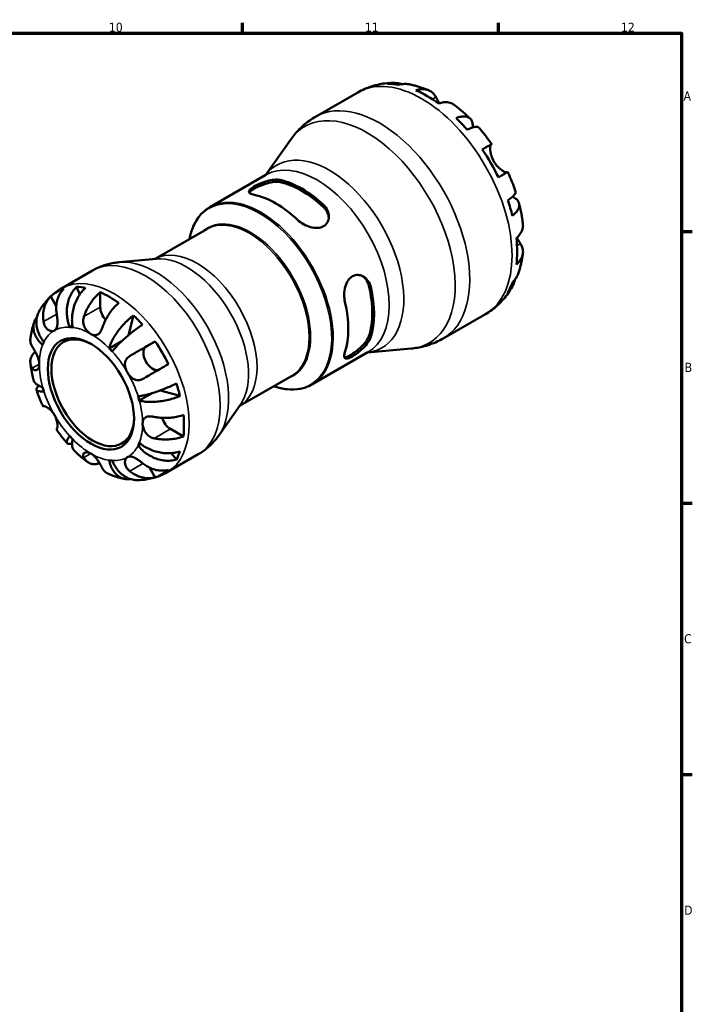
# Model space of a CAD drawing. Header units: millimetres. Extents: x 0 to 905, y 0 to 594.
# Tile 7 of 7: x 640 to 824, y 308 to 578. Entities that reach past the tile are written whole.
import ezdxf

# ---------------------------------------------------------------- set-up
doc = ezdxf.new("R2010")
doc.units = ezdxf.units.MM
for name, color, linetype, lineweight in [('Border (ISO)', 7, 'Continuous', 70), ('Visible (ISO)', 7, 'Continuous', 50), ('Visible Narrow (ISO)', 7, 'Continuous', 35)]:
    doc.layers.add(name, color=color, linetype=linetype, lineweight=lineweight)
doc.styles.add('Note Text (ISO)', font='tahoma.ttf')

# ---------------------------------------------------------------- blocks, each defined once
blk = doc.blocks.new('Borders Default Border')
at = {"layer": 'Border (ISO)'}
for p, q in [((700.83, 574), (700.83, 576.9)), ((770.92, 574), (770.92, 576.9)), ((821, 519.75), (823.9, 519.75)), ((821, 445.5), (823.9, 445.5)), ((821, 371.25), (823.9, 371.25))]:
    blk.add_line(p, q, dxfattribs=at)
at = {"layer": 'Border (ISO)', "flags": 128}
blk.add_lwpolyline([(20, 20), (20, 574), (821, 574), (821, 20), (20, 20)], dxfattribs=at)
at = {"layer": 'Border (ISO)', "color": 232, "true_color": 0xca0064, "char_height": 2.5, "attachment_point": 7, "style": 'Note Text (ISO)'}
for s, insert in [('10', (664.29, 574.35)), ('11', (734.37, 574.4)), ('12', (804.46, 574.4)), ('A', (821.59, 555.62)), ('B', (821.89, 481.37)), ('C', (821.73, 407.08)), ('D', (821.73, 332.88))]:
    blk.add_mtext(s, dxfattribs=dict(at, insert=insert))

msp = doc.modelspace()

# ---------------------------------------------------------------- linework, layer by layer
at = {"layer": 'Visible (ISO)'}
for p, q in [((720.845, 551.182), (732.407, 557.84)), ((707.153, 535.22), (714.044, 544.959)), ((691.89, 526.43), (707.247, 535.274)), ((676.912, 512.266), (691.108, 520.441)), ((677.17, 512.289), (667.067, 511.378)), ((651.255, 504.184), (659.779, 509.093)), ((656.275, 502.546), (655.45, 504.641)), ((649.885, 499.393), (648.358, 502.038)), ((661.909, 499.08), (661.909, 503.162)), ((669.617, 491.412), (671.013, 496.85)), ((755.777, 490.521), (767.339, 497.179)), ((653.536, 493.643), (654.285, 494.074)), ((664.354, 487.813), (667.792, 489.793)), ((674.455, 488.286), (676.951, 489.735)), ((735.099, 486.691), (746.981, 487.763)), ((719.836, 477.902), (735.193, 486.745)), ((700.067, 472.057), (714.263, 480.231)), ((672.595, 473.539), (676.105, 475.56)), ((683.748, 474.793), (678.311, 476.298)), ((700.217, 472.268), (694.358, 463.987)), ((684.672, 463.735), (681.142, 465.767)), ((672.249, 461.231), (673, 461.663)), ((680.199, 453.922), (688.723, 458.831)), ((682.734, 457.383), (681.324, 459.155)), ((676.951, 452.514), (675.41, 455.183))]:
    msp.add_line(p, q, dxfattribs=at)
for centre, major_axis, start_param, end_param in [((751.429, 528.405), (-17.355, 30.138), 5.8260693, 5.9587706), ((751.429, 528.405), (-17.355, 30.138), 5.3728632, 5.6265785), ((751.429, 528.405), (-17.355, 30.138), 5.0406711, 5.1733724), ((751.429, 528.405), (-17.355, 30.138), 4.5874651, 4.8411803), ((717.077, 508.624), (13.973, -24.264), 2.0534355, 2.6628209), ((717.077, 508.624), (13.624, -23.658), 2.0453615, 2.6708949), ((710.006, 504.552), (-13.973, 24.264), 5.1950282, 5.8044135), ((751.429, 528.405), (-17.355, 30.138), 4.2552729, 4.3879743), ((751.429, 528.405), (-17.355, 30.138), 3.8020669, 4.0557822), ((664.455, 478.32), (-14.381, 24.973), 6.1598706, 6.4103674), ((664.455, 478.32), (-14.381, 24.973), 5.8274083, 5.9574315), ((717.077, 508.624), (13.624, -23.658), 0.4745651, 1.1000986), ((717.077, 508.624), (13.973, -24.264), 0.4826392, 1.0920245), ((751.429, 528.405), (17.355, -30.138), 0.3282821, 0.4609834), ((664.455, 478.32), (14.381, -24.973), 2.2328798, 2.4833766), ((664.455, 497.615), (-1.797, 3.12), 0.7873319, 1.9148357), ((710.006, 504.552), (-13.973, 24.264), 3.6242319, 4.2336172), ((664.455, 478.32), (14.381, -24.973), 1.9004175, 2.0304407), ((659.363, 475.389), (-9.981, 17.332), 5.8604145, 5.9244254), ((659.858, 475.674), (7.985, -13.865), 2.3758197, 7.0489582), ((659.363, 475.389), (-9.981, 17.332), 0.3626273, 0.4266383), ((659.363, 475.389), (9.981, -17.332), 1.9334237, 1.9974346), ((676.255, 485.168), (1.797, -3.12), 3.1435264, 6.2188781), ((664.455, 478.32), (14.381, -24.973), 1.4474816, 1.6979785), ((659.363, 475.389), (-9.981, 17.332), 1.1480255, 1.2120364), ((664.455, 478.32), (14.381, -24.973), 1.1150193, 1.2450426), ((659.363, 475.389), (9.981, -17.332), 1.1480255, 1.2120364), ((681.142, 468.711), (-1.797, 3.12), 1.2233348, 2.3581282), ((664.455, 478.32), (14.381, -24.973), 0.6620834, 0.9125803), ((659.363, 475.389), (-9.981, 17.332), 1.9334237, 1.9974346), ((659.363, 475.389), (9.981, -17.332), 0.3626273, 0.4266383), ((664.455, 478.32), (14.381, -24.973), 0.3296212, 0.4596444), ((659.363, 475.389), (9.981, -17.332), 5.8604145, 5.9244254), ((664.455, 478.32), (14.381, -24.973), 6.1598706, 6.4103674)]:
    msp.add_ellipse(centre, major_axis=major_axis, ratio=0.5780931, start_param=start_param, end_param=end_param, dxfattribs=at)
msp.add_ellipse((659.363, 475.389), major_axis=(8.334, -14.472), ratio=0.5780931, dxfattribs=at)
for points, knots in [([(732.407, 557.84), (733.027, 558.197), (733.667, 558.519), (734.974, 559.087), (735.642, 559.334), (736.993, 559.751), (737.675, 559.921), (739.044, 560.187), (739.731, 560.284), (741.097, 560.407), (741.778, 560.434), (742.452, 560.429)], [5.49972085, 5.49972085, 5.49972085, 5.49972085, 5.56492939, 5.56492939, 5.63013792, 5.63013792, 5.69534645, 5.69534645, 5.76055499, 5.76055499, 5.82576352, 5.82576352, 5.82576352, 5.82576352]), ([(740.532, 560.169), (741.083, 560.325), (741.648, 560.408), (742.707, 560.444), (743.297, 560.397), (744.105, 560.224), (744.328, 560.165), (744.547, 560.096)], [0.20868942, 0.20868942, 0.20868942, 0.20868942, 0.40681906, 0.40681906, 0.61050468, 0.61050468, 0.68898134, 0.68898134, 0.68898134, 0.68898134]), ([(746.336, 560.062), (745.91, 560.138), (745.478, 560.163), (744.595, 560.122), (744.069, 560.035), (743.545, 559.877)], [5.96245976, 5.96245976, 5.96245976, 5.96245976, 6.13158038, 6.13158038, 6.32971002, 6.32971002, 6.32971002, 6.32971002]), ([(746.336, 560.062), (746.717, 559.994), (747.095, 559.916), (747.844, 559.744), (748.215, 559.649), (748.951, 559.445), (749.316, 559.335), (750.038, 559.1), (750.395, 558.975), (751.104, 558.712), (751.455, 558.574), (751.803, 558.429)], [5.953701, 5.953701, 5.953701, 5.953701, 5.99233388, 5.99233388, 6.03096675, 6.03096675, 6.06959962, 6.06959962, 6.1082325, 6.1082325, 6.14686537, 6.14686537, 6.14686537, 6.14686537]), ([(748.317, 558.401), (748.814, 558.569), (749.299, 558.671), (750.171, 558.754), (750.637, 558.738), (751.507, 558.564), (751.91, 558.405), (752.59, 558.006), (752.929, 557.729), (753.434, 557.139), (753.624, 556.857), (753.781, 556.562)], [0.20869846, 0.20869846, 0.20869846, 0.20869846, 0.40592351, 0.40592351, 0.60971369, 0.60971369, 0.81350387, 0.81350387, 1.01874272, 1.01874272, 1.1690704, 1.1690704, 1.1690704, 1.1690704]), ([(753.781, 556.562), (753.891, 556.356), (754.017, 556.124), (754.318, 555.585), (754.496, 555.276), (754.707, 554.927), (754.721, 554.904), (754.735, 554.881)], [-0.70907328, -0.70907328, -0.70907328, -0.70907328, -0.59981885, -0.59981885, -0.47771273, -0.47771273, -0.46900868, -0.46900868, -0.46900868, -0.46900868]), ([(758.802, 554.404), (758.693, 554.485), (758.582, 554.558), (758.133, 554.821), (757.729, 554.98), (756.86, 555.155), (756.394, 555.17), (755.521, 555.087), (755.036, 554.986), (754.54, 554.818)], [5.70432774, 5.70432774, 5.70432774, 5.70432774, 5.77094777, 5.77094777, 5.97473795, 5.97473795, 6.17852813, 6.17852813, 6.37575318, 6.37575318, 6.37575318, 6.37575318]), ([(758.802, 554.404), (759.108, 554.178), (759.41, 553.947), (760.01, 553.476), (760.306, 553.236), (760.894, 552.746), (761.185, 552.497), (761.76, 551.99), (762.045, 551.733), (762.608, 551.209), (762.887, 550.943), (763.162, 550.673)], [0.14103585, 0.14103585, 0.14103585, 0.14103585, 0.17999248, 0.17999248, 0.21894911, 0.21894911, 0.25790573, 0.25790573, 0.29686236, 0.29686236, 0.33581899, 0.33581899, 0.33581899, 0.33581899]), ([(714.044, 544.959), (714.389, 545.445), (714.756, 545.924), (715.537, 546.855), (715.95, 547.309), (716.821, 548.186), (717.278, 548.609), (718.234, 549.416), (718.732, 549.801), (719.763, 550.526), (720.297, 550.866), (720.845, 551.182)], [5.23891109, 5.23891109, 5.23891109, 5.23891109, 5.29107305, 5.29107305, 5.343235, 5.343235, 5.39539695, 5.39539695, 5.4475589, 5.4475589, 5.49972085, 5.49972085, 5.49972085, 5.49972085]), ([(759.312, 550.797), (759.786, 550.985), (760.234, 551.116), (761.018, 551.266), (761.423, 551.295), (762.147, 551.229), (762.467, 551.132), (762.976, 550.86), (763.212, 550.659), (763.575, 550.142), (763.703, 549.827), (763.848, 549.17), (763.879, 548.768), (763.85, 548.295), (763.848, 548.267), (763.846, 548.239)], [0.2086894, 0.2086894, 0.2086894, 0.2086894, 0.4068191, 0.4068191, 0.6105047, 0.6105047, 0.8141903, 0.8141903, 1.0183563, 1.0183563, 1.2225224, 1.2225224, 1.4274572, 1.4274572, 1.4403026, 1.4403026, 1.4403026, 1.4403026]), ([(765.487, 548.222), (765.413, 548.305), (765.31, 548.362), (765.021, 548.438), (764.788, 548.443), (764.214, 548.352), (763.872, 548.256), (763.181, 548.007), (762.772, 547.835), (762.325, 547.62)], [5.57522832, 5.57522832, 5.57522832, 5.57522832, 5.72420913, 5.72420913, 5.92789475, 5.92789475, 6.13158038, 6.13158038, 6.32971002, 6.32971002, 6.32971002, 6.32971002]), ([(765.487, 548.222), (765.74, 547.936), (765.989, 547.646), (766.482, 547.061), (766.726, 546.764), (767.206, 546.166), (767.443, 545.863), (767.91, 545.253), (768.141, 544.944), (768.595, 544.322), (768.819, 544.008), (769.039, 543.691)], [0.44903972, 0.44903972, 0.44903972, 0.44903972, 0.48726685, 0.48726685, 0.52549398, 0.52549398, 0.5637211, 0.5637211, 0.60194823, 0.60194823, 0.64017536, 0.64017536, 0.64017536, 0.64017536]), ([(766.478, 542.226), (766.902, 542.47), (767.278, 542.686), (767.894, 543.04), (768.187, 543.207), (768.643, 543.469), (768.807, 543.562), (769.004, 543.673), (769.054, 543.701), (769.021, 543.679), (768.971, 543.649), (768.892, 543.603)], [0.20869846, 0.20869846, 0.20869846, 0.20869846, 0.40592351, 0.40592351, 0.60971369, 0.60971369, 0.81350387, 0.81350387, 1.01874272, 1.01874272, 1.1690704, 1.1690704, 1.1690704, 1.1690704]), ([(768.892, 543.603), (768.866, 543.588), (768.842, 543.564), (768.777, 543.471), (768.741, 543.384), (768.682, 543.147), (768.66, 542.996), (768.633, 542.566), (768.639, 542.265), (768.721, 541.495), (768.814, 541.013), (769.132, 539.989), (769.36, 539.456), (769.651, 538.953)], [-0.70897489, -0.70897489, -0.70897489, -0.70897489, -0.65724363, -0.65724363, -0.56606853, -0.56606853, -0.47146198, -0.47146198, -0.34014371, -0.34014371, -0.17449886, -0.17449886, 0, 0, 0, 0]), ([(769.651, 538.953), (769.809, 538.68), (769.983, 538.417), (770.37, 537.905), (770.583, 537.659), (771.111, 537.117), (771.429, 536.847), (772.014, 536.421), (772.278, 536.263), (772.665, 536.074), (772.805, 536.02), (773.037, 535.956), (773.129, 535.946), (773.216, 535.955), (773.231, 535.958), (773.245, 535.962)], [0, 0, 0, 0, 0.09459356, 0.09459356, 0.19565706, 0.19565706, 0.33860941, 0.33860941, 0.4734345, 0.4734345, 0.56761186, 0.56761186, 0.65912852, 0.65912852, 0.68112253, 0.68112253, 0.68112253, 0.68112253]), ([(773.439, 536.07), (773.438, 536.071), (773.389, 536.044), (773.207, 535.941), (773.043, 535.848), (772.587, 535.586), (772.294, 535.419), (771.678, 535.065), (771.302, 534.849), (770.878, 534.605)], [5.59647409, 5.59647409, 5.59647409, 5.59647409, 5.77094777, 5.77094777, 5.97473795, 5.97473795, 6.17852813, 6.17852813, 6.37575318, 6.37575318, 6.37575318, 6.37575318]), ([(773.439, 536.07), (773.603, 535.721), (773.763, 535.37), (774.075, 534.665), (774.227, 534.312), (774.522, 533.601), (774.666, 533.245), (774.944, 532.529), (775.079, 532.171), (775.34, 531.451), (775.466, 531.089), (775.588, 530.727)], [0.93063245, 0.93063245, 0.93063245, 0.93063245, 0.96886039, 0.96886039, 1.00708832, 1.00708832, 1.04531625, 1.04531625, 1.08354419, 1.08354419, 1.12177212, 1.12177212, 1.12177212, 1.12177212]), ([(704.067, 529.809), (703.609, 529.906), (703.221, 530.039), (702.713, 530.357), (702.593, 530.542), (702.612, 530.922), (702.736, 531.141), (703.24, 531.622), (703.621, 531.887), (704.067, 532.144), (704.522, 532.406), (705.095, 532.688), (706.329, 533.2), (706.991, 533.429), (708.232, 533.767), (708.898, 533.897), (710.127, 534.003), (710.69, 533.976), (711.138, 533.881)], [-0.7848707, -0.7848707, -0.7848707, -0.7848707, -0.5815492, -0.5815492, -0.3782276, -0.3782276, -0.1891138, -0.1891138, 0, 0, 0, 0.1931786, 0.1931786, 0.3863571, 0.3863571, 0.5856375, 0.5856375, 0.7849179, 0.7849179, 0.7849179, 0.7849179]), ([(702.715, 530.414), (702.779, 530.514), (702.869, 530.621), (703.24, 530.97), (703.621, 531.233), (704.067, 531.49), (704.523, 531.752), (705.096, 532.037), (706.331, 532.556), (706.992, 532.789), (708.232, 533.138), (708.898, 533.275), (710.126, 533.392), (710.689, 533.371), (711.138, 533.281)], [-0.2786942, -0.2786942, -0.2786942, -0.2786942, -0.1891829, -0.1891829, 0, 0, 0, 0.1934937, 0.1934937, 0.3869873, 0.3869873, 0.5869118, 0.5869118, 0.7868363, 0.7868363, 0.7868363, 0.7868363]), ([(773.474, 528.309), (773.885, 528.587), (774.24, 528.853), (774.802, 529.324), (775.057, 529.57), (775.426, 530.019), (775.539, 530.221), (775.619, 530.506), (775.622, 530.623), (775.588, 530.727)], [0.20868942, 0.20868942, 0.20868942, 0.20868942, 0.40681906, 0.40681906, 0.61050468, 0.61050468, 0.81419031, 0.81419031, 0.96382862, 0.96382862, 0.96382862, 0.96382862]), ([(774.76, 529.297), (774.796, 529.28), (774.831, 529.262), (775.264, 529.048), (775.596, 528.821), (776.091, 528.37), (776.299, 528.104), (776.562, 527.535), (776.617, 527.232), (776.597, 526.658), (776.52, 526.335), (776.213, 525.678), (775.984, 525.344), (775.461, 524.743), (775.122, 524.421), (774.722, 524.107)], [5.092843, 5.092843, 5.092843, 5.092843, 5.1109422, 5.1109422, 5.3158771, 5.3158771, 5.5200431, 5.5200431, 5.7242091, 5.7242091, 5.9278948, 5.9278948, 6.1315804, 6.1315804, 6.32971, 6.32971, 6.32971, 6.32971]), ([(686.31, 517.678), (686.555, 518.943), (686.914, 520.121), (687.893, 522.348), (688.53, 523.378), (690.042, 525.139), (690.917, 525.87), (691.89, 526.43)], [4.91114692, 4.91114692, 4.91114692, 4.91114692, 5.09759918, 5.09759918, 5.29866001, 5.29866001, 5.49972085, 5.49972085, 5.49972085, 5.49972085]), ([(723.017, 527.04), (723.474, 526.611), (723.863, 526.081), (724.371, 524.952), (724.491, 524.354), (724.472, 523.304), (724.348, 522.776), (723.843, 521.868), (723.463, 521.488), (722.562, 520.969), (721.989, 520.807), (720.754, 520.738), (720.092, 520.829), (718.851, 521.167), (718.186, 521.442), (716.957, 522.133), (716.394, 522.547), (715.946, 522.968)], [0.7639509, 0.7639509, 0.7639509, 0.7639509, 0.9672724, 0.9672724, 1.170594, 1.170594, 1.3597078, 1.3597078, 1.5488216, 1.5488216, 1.7420002, 1.7420002, 1.9351787, 1.9351787, 2.1344591, 2.1344591, 2.3337395, 2.3337395, 2.3337395, 2.3337395]), ([(723.017, 526.44), (723.475, 526.005), (723.864, 525.469), (724.313, 524.459), (724.428, 524), (724.467, 523.562)], [0.76453066, 0.76453066, 0.76453066, 0.76453066, 0.96873894, 0.96873894, 1.12559208, 1.12559208, 1.12559208, 1.12559208]), ([(776.549, 527.489), (776.645, 527.116), (776.736, 526.741), (776.908, 525.991), (776.989, 525.616), (777.141, 524.864), (777.211, 524.488), (777.342, 523.734), (777.402, 523.357), (777.511, 522.603), (777.56, 522.225), (777.603, 521.847)], [1.23495611, 1.23495611, 1.23495611, 1.23495611, 1.27390605, 1.27390605, 1.312856, 1.312856, 1.35180595, 1.35180595, 1.39075589, 1.39075589, 1.42970584, 1.42970584, 1.42970584, 1.42970584]), ([(775.823, 517.955), (776.217, 518.3), (776.548, 518.667), (777.058, 519.379), (777.278, 519.789), (777.564, 520.626), (777.629, 521.053), (777.627, 521.575), (777.619, 521.71), (777.603, 521.847)], [0.20869846, 0.20869846, 0.20869846, 0.20869846, 0.40592351, 0.40592351, 0.60971369, 0.60971369, 0.81350387, 0.81350387, 0.88166444, 0.88166444, 0.88166444, 0.88166444]), ([(775.976, 518.093), (776.029, 517.996), (776.082, 517.9), (776.266, 517.572), (776.393, 517.351), (776.639, 516.936), (776.756, 516.743), (776.902, 516.507), (776.939, 516.447), (776.974, 516.39)], [-2.58923607, -2.58923607, -2.58923607, -2.58923607, -2.55359201, -2.55359201, -2.46484824, -2.46484824, -2.37395921, -2.37395921, -2.34193516, -2.34193516, -2.34193516, -2.34193516]), ([(776.974, 516.39), (777.151, 516.107), (777.3, 515.803), (777.556, 515.074), (777.625, 514.644), (777.629, 513.859), (777.564, 513.431), (777.278, 512.594), (777.058, 512.185), (776.548, 511.473), (776.217, 511.105), (775.823, 510.761)], [5.41538123, 5.41538123, 5.41538123, 5.41538123, 5.56570892, 5.56570892, 5.77094777, 5.77094777, 5.97473795, 5.97473795, 6.17852813, 6.17852813, 6.37575318, 6.37575318, 6.37575318, 6.37575318]), ([(777.598, 513.769), (777.55, 513.396), (777.495, 513.023), (777.37, 512.278), (777.3, 511.906), (777.144, 511.163), (777.058, 510.792), (776.869, 510.053), (776.766, 509.685), (776.542, 508.95), (776.422, 508.584), (776.292, 508.219)], [1.70719097, 1.70719097, 1.70719097, 1.70719097, 1.74581822, 1.74581822, 1.78444547, 1.78444547, 1.82307272, 1.82307272, 1.86169997, 1.86169997, 1.90032722, 1.90032722, 1.90032722, 1.90032722]), ([(659.779, 509.093), (660.233, 509.354), (660.699, 509.595), (661.647, 510.033), (662.13, 510.23), (663.106, 510.579), (663.6, 510.731), (664.59, 510.99), (665.087, 511.097), (666.08, 511.269), (666.575, 511.334), (667.067, 511.378)], [5.49972085, 5.49972085, 5.49972085, 5.49972085, 5.5518828, 5.5518828, 5.60404476, 5.60404476, 5.65620671, 5.65620671, 5.70836866, 5.70836866, 5.76053061, 5.76053061, 5.76053061, 5.76053061]), ([(728.893, 500.543), (728.75, 501.154), (728.672, 501.864), (728.694, 503.301), (728.796, 504.028), (729.137, 505.265), (729.389, 505.867), (730.06, 506.873), (730.481, 507.275), (730.926, 507.532), (731.372, 507.789), (731.892, 507.927), (732.932, 507.907), (733.452, 507.75), (734.372, 507.239), (734.831, 506.835), (735.556, 505.828), (735.821, 505.226), (735.964, 504.615)], [-0.7848707, -0.7848707, -0.7848707, -0.7848707, -0.5815492, -0.5815492, -0.3782276, -0.3782276, -0.1891138, -0.1891138, 0, 0, 0, 0.1891138, 0.1891138, 0.3782276, 0.3782276, 0.5815492, 0.5815492, 0.7848707, 0.7848707, 0.7848707, 0.7848707]), ([(733.667, 507.619), (734.031, 507.365), (734.373, 507.033), (735.026, 506.134), (735.297, 505.529), (735.445, 504.914)], [0.42459082, 0.42459082, 0.42459082, 0.42459082, 0.58257416, 0.58257416, 0.78678243, 0.78678243, 0.78678243, 0.78678243]), ([(775.431, 506.655), (775.38, 506.419), (775.317, 506.183), (775.057, 505.387), (774.802, 504.853), (774.24, 503.957), (773.885, 503.51), (773.474, 503.112)], [5.8449972, 5.8449972, 5.8449972, 5.8449972, 5.92789475, 5.92789475, 6.13158038, 6.13158038, 6.32971002, 6.32971002, 6.32971002, 6.32971002]), ([(774.722, 505.877), (775.122, 506.25), (775.461, 506.661), (775.944, 507.409), (776.143, 507.804), (776.291, 508.219)], [0.20868942, 0.20868942, 0.20868942, 0.20868942, 0.40681906, 0.40681906, 0.57947383, 0.57947383, 0.57947383, 0.57947383]), ([(645.182, 497.971), (645.459, 498.464), (645.761, 498.948), (646.419, 499.891), (646.775, 500.349), (647.539, 501.233), (647.948, 501.658), (648.815, 502.464), (649.273, 502.846), (650.234, 503.556), (650.736, 503.885), (651.255, 504.184)], [5.1684042, 5.1684042, 5.1684042, 5.1684042, 5.23466753, 5.23466753, 5.30093086, 5.30093086, 5.36719419, 5.36719419, 5.43345752, 5.43345752, 5.49972085, 5.49972085, 5.49972085, 5.49972085]), ([(651.958, 504.127), (651.611, 503.79), (651.303, 503.408), (650.799, 502.633), (650.56, 502.168), (650.186, 501.173), (650.052, 500.643), (649.891, 499.638), (649.85, 499.07), (649.877, 498.068), (649.918, 497.638), (649.983, 497.228)], [0.17075309, 0.17075309, 0.17075309, 0.17075309, 0.33215152, 0.33215152, 0.49888818, 0.49888818, 0.66562485, 0.66562485, 0.83351137, 0.83351137, 0.95687373, 0.95687373, 0.95687373, 0.95687373]), ([(653.536, 493.643), (653.335, 494.152), (653.155, 494.731), (652.894, 495.917), (652.812, 496.524), (652.744, 497.637), (652.749, 498.245), (652.863, 499.44), (652.971, 500.027), (653.244, 501.064), (653.434, 501.611), (653.904, 502.634), (654.184, 503.112), (654.749, 503.907), (655.084, 504.298), (655.45, 504.641)], [4.0142509, 4.0142509, 4.0142509, 4.0142509, 4.1819549, 4.1819549, 4.3496588, 4.3496588, 4.5167189, 4.5167189, 4.6837789, 4.6837789, 4.8504333, 4.8504333, 5.0170876, 5.0170876, 5.1791816, 5.1791816, 5.1791816, 5.1791816]), ([(657.896, 504.404), (657.509, 504.063), (657.142, 503.675), (656.5, 502.888), (656.169, 502.415), (655.576, 501.403), (655.315, 500.864), (654.899, 499.84), (654.706, 499.262), (654.408, 498.085), (654.304, 497.486), (654.185, 496.391), (654.16, 495.794), (654.204, 494.629), (654.273, 494.061), (654.372, 493.562)], [0.1707461, 0.1707461, 0.1707461, 0.1707461, 0.33284, 0.33284, 0.4994944, 0.4994944, 0.6661487, 0.6661487, 0.8332087, 0.8332087, 1.0002688, 1.0002688, 1.1679728, 1.1679728, 1.3356767, 1.3356767, 1.3356767, 1.3356767]), ([(774.681, 504.673), (774.346, 504.08), (773.98, 503.496), (773.184, 502.36), (772.754, 501.806), (771.829, 500.741), (771.335, 500.228), (770.287, 499.255), (769.733, 498.795), (768.573, 497.938), (767.966, 497.54), (767.339, 497.179)], [2.0281746, 2.0281746, 2.0281746, 2.0281746, 2.09416532, 2.09416532, 2.16015604, 2.16015604, 2.22614676, 2.22614676, 2.29213748, 2.29213748, 2.3581282, 2.3581282, 2.3581282, 2.3581282]), ([(646.383, 495.139), (646.319, 495.545), (646.278, 495.969), (646.25, 496.965), (646.289, 497.532), (646.448, 498.538), (646.582, 499.069), (646.955, 500.068), (647.194, 500.535), (647.7, 501.315), (648.009, 501.699), (648.358, 502.038)], [4.42789013, 4.42789013, 4.42789013, 4.42789013, 4.54980941, 4.54980941, 4.7172218, 4.7172218, 4.88443989, 4.88443989, 5.05165798, 5.05165798, 5.21398971, 5.21398971, 5.21398971, 5.21398971]), ([(657.437, 496.505), (657.565, 496.892), (657.718, 497.298), (658.128, 498.251), (658.404, 498.796), (658.959, 499.763), (659.29, 500.276), (660.002, 501.241), (660.384, 501.695), (661.101, 502.453), (661.5, 502.83), (661.909, 503.162)], [4.42789013, 4.42789013, 4.42789013, 4.42789013, 4.54980941, 4.54980941, 4.7172218, 4.7172218, 4.88443989, 4.88443989, 5.05165798, 5.05165798, 5.21398971, 5.21398971, 5.21398971, 5.21398971]), ([(667, 500.23), (666.594, 499.9), (666.197, 499.526), (665.483, 498.771), (665.102, 498.32), (664.39, 497.357), (664.06, 496.847), (663.504, 495.88), (663.227, 495.335), (662.813, 494.375), (662.658, 493.965), (662.528, 493.574)], [0.17075309, 0.17075309, 0.17075309, 0.17075309, 0.33215152, 0.33215152, 0.49888818, 0.49888818, 0.66562485, 0.66562485, 0.83351137, 0.83351137, 0.95687373, 0.95687373, 0.95687373, 0.95687373]), ([(646.131, 488.779), (645.749, 489.114), (645.369, 489.502), (644.718, 490.315), (644.446, 490.739), (644.042, 491.531), (643.871, 491.97), (643.656, 492.849), (643.611, 493.29), (643.628, 494.081), (643.691, 494.505), (643.941, 495.319), (644.129, 495.708), (644.416, 496.152), (644.492, 496.261), (644.576, 496.369)], [4.0142509, 4.0142509, 4.0142509, 4.0142509, 4.1819549, 4.1819549, 4.3496588, 4.3496588, 4.5167189, 4.5167189, 4.6837789, 4.6837789, 4.8504333, 4.8504333, 5.0170876, 5.0170876, 5.0704831, 5.0704831, 5.0704831, 5.0704831]), ([(645.183, 497.971), (645.006, 497.655), (644.849, 497.303), (644.578, 496.471), (644.486, 495.982), (644.41, 495.059), (644.419, 494.54), (644.559, 493.492), (644.688, 492.962), (645.015, 491.999), (645.243, 491.477), (645.804, 490.464), (646.137, 489.975), (646.478, 489.546)], [0.36667837, 0.36667837, 0.36667837, 0.36667837, 0.49949435, 0.49949435, 0.66614868, 0.66614868, 0.83320875, 0.83320875, 1.00026882, 1.00026882, 1.16797277, 1.16797277, 1.33567673, 1.33567673, 1.33567673, 1.33567673]), ([(649.983, 497.228), (650.004, 497.095), (650.024, 496.961), (650.076, 496.581), (650.106, 496.334), (650.155, 495.83), (650.173, 495.575), (650.196, 494.978), (650.192, 494.649), (650.125, 493.962), (650.048, 493.628), (649.788, 493.065), (649.601, 492.847), (649.363, 492.709)], [-0.58004807, -0.58004807, -0.58004807, -0.58004807, -0.5384523, -0.5384523, -0.46383793, -0.46383793, -0.3862639, -0.3862639, -0.27840269, -0.27840269, -0.14277912, -0.14277912, 0, 0, 0, 0]), ([(659.363, 491.74), (659.165, 491.854), (658.968, 491.994), (658.567, 492.337), (658.367, 492.542), (657.903, 493.119), (657.667, 493.518), (657.388, 494.252), (657.31, 494.565), (657.244, 495.118), (657.239, 495.353), (657.272, 495.827), (657.312, 496.062), (657.392, 496.363), (657.414, 496.435), (657.437, 496.505)], [-2.49913258, -2.49913258, -2.49913258, -2.49913258, -2.41505436, -2.41505436, -2.32384732, -2.32384732, -2.1841143, -2.1841143, -2.08674766, -2.08674766, -2.01440674, -2.01440674, -1.93994266, -1.93994266, -1.91637503, -1.91637503, -1.91637503, -1.91637503]), ([(664.354, 487.813), (664.453, 488.198), (664.6, 488.641), (664.979, 489.561), (665.211, 490.039), (665.694, 490.922), (665.99, 491.41), (666.644, 492.38), (667.003, 492.863), (667.697, 493.726), (668.097, 494.186), (668.929, 495.062), (669.361, 495.477), (670.152, 496.18), (670.583, 496.533), (671.013, 496.85)], [4.0142513, 4.0142513, 4.0142513, 4.0142513, 4.1817861, 4.1817861, 4.3493209, 4.3493209, 4.5162129, 4.5162129, 4.683105, 4.683105, 4.8499282, 4.8499282, 5.0167515, 5.0167515, 5.1791755, 5.1791755, 5.1791755, 5.1791755]), ([(642.783, 490.439), (642.823, 490.753), (642.868, 491.067), (642.973, 491.694), (643.031, 492.006), (643.162, 492.631), (643.234, 492.942), (643.393, 493.563), (643.48, 493.873), (643.669, 494.49), (643.77, 494.798), (643.88, 495.104)], [4.84695925, 4.84695925, 4.84695925, 4.84695925, 4.88621905, 4.88621905, 4.92547885, 4.92547885, 4.96473866, 4.96473866, 5.00399846, 5.00399846, 5.04325827, 5.04325827, 5.04325827, 5.04325827]), ([(649.363, 492.709), (649.234, 492.634), (649.09, 492.583), (648.772, 492.531), (648.597, 492.534), (648.164, 492.615), (647.904, 492.722), (647.425, 493.051), (647.209, 493.261), (646.892, 493.696), (646.778, 493.894), (646.589, 494.317), (646.514, 494.539), (646.427, 494.891), (646.402, 495.014), (646.383, 495.139)], [0, 0, 0, 0, 0.07774953, 0.07774953, 0.16081914, 0.16081914, 0.27783798, 0.27783798, 0.3882896, 0.3882896, 0.46542959, 0.46542959, 0.54035429, 0.54035429, 0.57953204, 0.57953204, 0.57953204, 0.57953204]), ([(662.528, 493.574), (662.481, 493.429), (662.429, 493.288), (662.293, 492.951), (662.203, 492.762), (662.001, 492.397), (661.887, 492.225), (661.587, 491.859), (661.394, 491.692), (660.925, 491.436), (660.646, 491.38), (660.031, 491.43), (659.699, 491.546), (659.363, 491.74)], [-0.57647647, -0.57647647, -0.57647647, -0.57647647, -0.52968676, -0.52968676, -0.46054026, -0.46054026, -0.38562403, -0.38562403, -0.27730827, -0.27730827, -0.14258086, -0.14258086, 0, 0, 0, 0]), ([(673.459, 494.27), (673.008, 493.976), (672.544, 493.657), (671.677, 493.035), (671.193, 492.674), (670.239, 491.927), (669.767, 491.542), (668.929, 490.83), (668.485, 490.438), (667.648, 489.661), (667.254, 489.277), (666.583, 488.591), (666.245, 488.226), (665.649, 487.535), (665.391, 487.209), (665.191, 486.931)], [0.1707525, 0.1707525, 0.1707525, 0.1707525, 0.3331765, 0.3331765, 0.4999998, 0.4999998, 0.6668231, 0.6668231, 0.8337151, 0.8337151, 1.0006071, 1.0006071, 1.1681419, 1.1681419, 1.3356767, 1.3356767, 1.3356767, 1.3356767]), ([(642.784, 490.439), (642.767, 490.307), (642.759, 490.177), (642.761, 489.729), (642.818, 489.377), (643.028, 488.78), (643.15, 488.531), (643.295, 488.298)], [0.6003669, 0.6003669, 0.6003669, 0.6003669, 0.66562485, 0.66562485, 0.83351137, 0.83351137, 0.95687373, 0.95687373, 0.95687373, 0.95687373]), ([(735.964, 490.88), (735.821, 490.434), (735.556, 489.922), (734.831, 488.889), (734.372, 488.368), (733.452, 487.465), (732.932, 487.017), (731.892, 486.224), (731.372, 485.878), (730.471, 485.36), (730.043, 485.162), (729.366, 484.973), (729.113, 484.982), (728.785, 485.174), (728.691, 485.375), (728.674, 485.973), (728.752, 486.371), (728.893, 486.808)], [0.7639509, 0.7639509, 0.7639509, 0.7639509, 0.9672724, 0.9672724, 1.170594, 1.170594, 1.3597078, 1.3597078, 1.5488216, 1.5488216, 1.7420002, 1.7420002, 1.9351787, 1.9351787, 2.1344591, 2.1344591, 2.3337395, 2.3337395, 2.3337395, 2.3337395]), ([(735.445, 491.179), (735.297, 490.735), (735.026, 490.225), (734.29, 489.198), (733.825, 488.679), (732.896, 487.782), (732.373, 487.337), (731.328, 486.549), (730.806, 486.204), (729.904, 485.685), (729.478, 485.486), (728.994, 485.347), (728.862, 485.325), (728.748, 485.321)], [0.7645307, 0.7645307, 0.7645307, 0.7645307, 0.9687389, 0.9687389, 1.1729472, 1.1729472, 1.3621302, 1.3621302, 1.5513131, 1.5513131, 1.7448068, 1.7448068, 1.8306854, 1.8306854, 1.8306854, 1.8306854]), ([(755.777, 490.521), (755.229, 490.206), (754.667, 489.915), (753.522, 489.386), (752.939, 489.149), (751.761, 488.728), (751.166, 488.544), (749.971, 488.231), (749.371, 488.102), (748.173, 487.894), (747.575, 487.817), (746.981, 487.763)], [2.3581282, 2.3581282, 2.3581282, 2.3581282, 2.41029015, 2.41029015, 2.4624521, 2.4624521, 2.51461405, 2.51461405, 2.56677601, 2.56677601, 2.61893796, 2.61893796, 2.61893796, 2.61893796]), ([(643.295, 488.298), (643.349, 488.213), (643.405, 488.121), (643.554, 487.878), (643.648, 487.72), (643.855, 487.368), (643.967, 487.172), (644.244, 486.666), (644.408, 486.349), (644.748, 485.611), (644.912, 485.193), (645.153, 484.344), (645.221, 483.921), (645.221, 483.533)], [-0.57647647, -0.57647647, -0.57647647, -0.57647647, -0.52968676, -0.52968676, -0.46054026, -0.46054026, -0.38562403, -0.38562403, -0.27730827, -0.27730827, -0.14258086, -0.14258086, 0, 0, 0, 0]), ([(669.983, 485.711), (670.306, 485.898), (670.657, 486.101), (671.512, 486.595), (672.025, 486.892), (672.977, 487.442), (673.503, 487.745), (674.552, 488.351), (675.076, 488.653), (676, 489.186), (676.485, 489.466), (676.951, 489.735)], [4.42788405, 4.42788405, 4.42788405, 4.42788405, 4.5512464, 4.5512464, 4.71913293, 4.71913293, 4.88586959, 4.88586959, 5.05260626, 5.05260626, 5.21400469, 5.21400469, 5.21400469, 5.21400469]), ([(643.295, 482.412), (643.15, 482.644), (643.028, 482.893), (642.818, 483.491), (642.761, 483.843), (642.758, 484.485), (642.812, 484.835), (643.045, 485.52), (643.226, 485.855), (643.616, 486.399), (643.843, 486.659), (644.112, 486.907)], [4.42788405, 4.42788405, 4.42788405, 4.42788405, 4.5512464, 4.5512464, 4.71913293, 4.71913293, 4.88586959, 4.88586959, 5.05260626, 5.05260626, 5.19269326, 5.19269326, 5.19269326, 5.19269326]), ([(669.363, 481.192), (669.234, 481.416), (669.118, 481.648), (668.915, 482.135), (668.83, 482.39), (668.684, 483), (668.648, 483.35), (668.693, 484.002), (668.768, 484.3), (668.987, 484.764), (669.102, 484.941), (669.374, 485.26), (669.528, 485.401), (669.79, 485.593), (669.884, 485.654), (669.983, 485.711)], [0, 0, 0, 0, 0.07774953, 0.07774953, 0.16081914, 0.16081914, 0.27783798, 0.27783798, 0.3882896, 0.3882896, 0.46542959, 0.46542959, 0.54035429, 0.54035429, 0.57953204, 0.57953204, 0.57953204, 0.57953204]), ([(643.667, 479.079), (643.586, 479.394), (643.509, 479.71), (643.363, 480.343), (643.295, 480.66), (643.167, 481.294), (643.107, 481.612), (642.997, 482.248), (642.947, 482.566), (642.856, 483.203), (642.815, 483.521), (642.779, 483.84)], [4.37516553, 4.37516553, 4.37516553, 4.37516553, 4.41479536, 4.41479536, 4.4544252, 4.4544252, 4.49405504, 4.49405504, 4.53368488, 4.53368488, 4.57331471, 4.57331471, 4.57331471, 4.57331471]), ([(645.221, 483.533), (645.221, 483.303), (645.198, 483.088), (645.104, 482.679), (645.03, 482.491), (644.792, 482.092), (644.605, 481.926), (644.261, 481.801), (644.114, 481.795), (643.864, 481.863), (643.76, 481.916), (643.559, 482.07), (643.464, 482.171), (643.348, 482.33), (643.321, 482.37), (643.295, 482.412)], [-2.49913258, -2.49913258, -2.49913258, -2.49913258, -2.41505436, -2.41505436, -2.32384732, -2.32384732, -2.1841143, -2.1841143, -2.08674766, -2.08674766, -2.01440674, -2.01440674, -1.93994266, -1.93994266, -1.91637503, -1.91637503, -1.91637503, -1.91637503]), ([(680.551, 483.499), (680.083, 483.229), (679.594, 482.948), (678.666, 482.412), (678.141, 482.109), (677.089, 481.502), (676.561, 481.197), (675.61, 480.648), (675.098, 480.352), (674.25, 479.861), (673.902, 479.66), (673.583, 479.475)], [0.1707715, 0.1707715, 0.1707715, 0.1707715, 0.33310322, 0.33310322, 0.50032131, 0.50032131, 0.6675394, 0.6675394, 0.83495179, 0.83495179, 0.95687108, 0.95687108, 0.95687108, 0.95687108]), ([(673.583, 479.475), (673.478, 479.415), (673.372, 479.361), (673.069, 479.229), (672.87, 479.167), (672.457, 479.093), (672.246, 479.083), (671.741, 479.13), (671.454, 479.212), (670.826, 479.518), (670.499, 479.767), (669.883, 480.399), (669.601, 480.78), (669.363, 481.192)], [-0.58004807, -0.58004807, -0.58004807, -0.58004807, -0.5384523, -0.5384523, -0.46383793, -0.46383793, -0.3862639, -0.3862639, -0.27840269, -0.27840269, -0.14277912, -0.14277912, 0, 0, 0, 0]), ([(643.668, 479.079), (643.691, 478.988), (643.723, 478.898), (643.871, 478.577), (644.042, 478.359), (644.446, 477.99), (644.718, 477.805), (645.369, 477.482), (645.749, 477.344), (646.131, 477.238)], [0.77005214, 0.77005214, 0.77005214, 0.77005214, 0.83320875, 0.83320875, 1.00026882, 1.00026882, 1.16797277, 1.16797277, 1.33567673, 1.33567673, 1.33567673, 1.33567673]), ([(646.478, 476.072), (646.137, 476.036), (645.804, 476.019), (645.244, 476.039), (645.016, 476.075), (644.689, 476.183), (644.559, 476.263), (644.42, 476.472), (644.41, 476.601), (644.485, 476.87), (644.577, 477.035), (644.83, 477.344), (644.961, 477.478), (645.107, 477.613)], [4.01425128, 4.01425128, 4.01425128, 4.01425128, 4.1817861, 4.1817861, 4.34932091, 4.34932091, 4.51621294, 4.51621294, 4.68310497, 4.68310497, 4.84992824, 4.84992824, 4.96404513, 4.96404513, 4.96404513, 4.96404513]), ([(672.249, 474.706), (672.59, 474.741), (673, 474.803), (673.897, 474.976), (674.382, 475.088), (675.312, 475.327), (675.842, 475.477), (676.934, 475.816), (677.496, 476.006), (678.531, 476.376), (679.1, 476.591), (680.222, 477.044), (680.776, 477.282), (681.747, 477.721), (682.254, 477.962), (682.734, 478.205)], [4.0142509, 4.0142509, 4.0142509, 4.0142509, 4.1819549, 4.1819549, 4.3496588, 4.3496588, 4.5167189, 4.5167189, 4.6837789, 4.6837789, 4.8504333, 4.8504333, 5.0170876, 5.0170876, 5.1791816, 5.1791816, 5.1791816, 5.1791816]), ([(719.836, 477.902), (718.863, 477.341), (717.791, 476.951), (715.509, 476.527), (714.298, 476.493), (711.882, 476.765), (710.682, 477.045), (709.465, 477.468)], [2.3581282, 2.3581282, 2.3581282, 2.3581282, 2.55918904, 2.55918904, 2.76024987, 2.76024987, 2.94670213, 2.94670213, 2.94670213, 2.94670213]), ([(646.262, 471.943), (646.123, 472.238), (645.988, 472.534), (645.723, 473.13), (645.595, 473.428), (645.345, 474.029), (645.224, 474.33), (644.988, 474.934), (644.874, 475.238), (644.654, 475.846), (644.548, 476.151), (644.445, 476.457)], [4.07012401, 4.07012401, 4.07012401, 4.07012401, 4.10904643, 4.10904643, 4.14796885, 4.14796885, 4.18689128, 4.18689128, 4.2258137, 4.2258137, 4.26473612, 4.26473612, 4.26473612, 4.26473612]), ([(683.748, 474.793), (683.258, 474.58), (682.736, 474.384), (681.731, 474.051), (681.156, 473.885), (679.981, 473.603), (679.382, 473.486), (678.288, 473.316), (677.691, 473.246), (676.524, 473.164), (675.954, 473.151), (674.948, 473.173), (674.419, 473.21), (673.434, 473.34), (672.978, 473.434), (672.595, 473.539)], [0.1707525, 0.1707525, 0.1707525, 0.1707525, 0.3331765, 0.3331765, 0.4999998, 0.4999998, 0.6668231, 0.6668231, 0.8337151, 0.8337151, 1.0006071, 1.0006071, 1.1681419, 1.1681419, 1.3356767, 1.3356767, 1.3356767, 1.3356767]), ([(646.421, 472.031), (646.403, 472.021), (646.386, 472.011), (646.291, 471.958), (646.25, 471.935), (646.277, 471.953), (646.318, 471.977), (646.383, 472.015)], [0.63495177, 0.63495177, 0.63495177, 0.63495177, 0.66562485, 0.66562485, 0.83351137, 0.83351137, 0.95687373, 0.95687373, 0.95687373, 0.95687373]), ([(646.383, 472.015), (646.404, 472.027), (646.43, 472.035), (646.52, 472.045), (646.596, 472.036), (646.788, 471.983), (646.904, 471.937), (647.219, 471.782), (647.43, 471.656), (647.943, 471.283), (648.246, 471.021), (648.841, 470.377), (649.125, 469.998), (649.363, 469.585)], [-0.58004807, -0.58004807, -0.58004807, -0.58004807, -0.5384523, -0.5384523, -0.46383793, -0.46383793, -0.3862639, -0.3862639, -0.27840269, -0.27840269, -0.14277912, -0.14277912, 0, 0, 0, 0]), ([(649.363, 469.585), (649.493, 469.361), (649.608, 469.129), (649.813, 468.643), (649.901, 468.39), (650.068, 467.792), (650.13, 467.456), (650.192, 466.866), (650.196, 466.614), (650.172, 466.262), (650.153, 466.14), (650.103, 465.95), (650.073, 465.88), (650.021, 465.809), (650.002, 465.791), (649.983, 465.78)], [0, 0, 0, 0, 0.07774953, 0.07774953, 0.16081914, 0.16081914, 0.27783798, 0.27783798, 0.3882896, 0.3882896, 0.46542959, 0.46542959, 0.54035429, 0.54035429, 0.57953204, 0.57953204, 0.57953204, 0.57953204]), ([(673.505, 467.245), (673.505, 467.484), (673.531, 467.708), (673.637, 468.136), (673.723, 468.334), (674.013, 468.748), (674.248, 468.928), (674.755, 469.124), (674.987, 469.173), (675.406, 469.207), (675.577, 469.209), (675.917, 469.193), (676.084, 469.176), (676.392, 469.132), (676.531, 469.108), (676.67, 469.079)], [0, 0, 0, 0, 0.08783311, 0.08783311, 0.18435408, 0.18435408, 0.32279749, 0.32279749, 0.41754463, 0.41754463, 0.47774931, 0.47774931, 0.53276241, 0.53276241, 0.57681269, 0.57681269, 0.57681269, 0.57681269]), ([(676.67, 469.079), (677.074, 468.995), (677.507, 468.925), (678.544, 468.804), (679.155, 468.771), (680.271, 468.77), (680.878, 468.8), (682.067, 468.935), (682.649, 469.039), (683.66, 469.279), (684.183, 469.435), (684.672, 469.621)], [4.42788405, 4.42788405, 4.42788405, 4.42788405, 4.5512464, 4.5512464, 4.71913293, 4.71913293, 4.88586959, 4.88586959, 5.05260626, 5.05260626, 5.21400469, 5.21400469, 5.21400469, 5.21400469]), ([(676.67, 463.192), (676.667, 463.193), (676.663, 463.194), (676.462, 463.236), (676.268, 463.293), (675.911, 463.43), (675.748, 463.506), (675.397, 463.703), (675.214, 463.829), (674.741, 464.218), (674.481, 464.509), (674.017, 465.2), (673.832, 465.599), (673.571, 466.431), (673.505, 466.855), (673.505, 467.245)], [-0.58332629, -0.58332629, -0.58332629, -0.58332629, -0.58206847, -0.58206847, -0.51861604, -0.51861604, -0.4628074, -0.4628074, -0.39473272, -0.39473272, -0.27692423, -0.27692423, -0.14288351, -0.14288351, 0, 0, 0, 0]), ([(649.983, 465.78), (649.919, 465.742), (649.878, 465.718), (649.863, 465.708), (649.862, 465.707), (649.862, 465.707)], [4.42789013, 4.42789013, 4.42789013, 4.42789013, 4.54980941, 4.54980941, 4.57651498, 4.57651498, 4.57651498, 4.57651498]), ([(652.863, 461.878), (652.649, 462.119), (652.438, 462.364), (652.022, 462.859), (651.816, 463.109), (651.41, 463.615), (651.21, 463.87), (650.815, 464.387), (650.621, 464.647), (650.237, 465.174), (650.048, 465.439), (649.862, 465.707)], [3.58926113, 3.58926113, 3.58926113, 3.58926113, 3.62818263, 3.62818263, 3.66710412, 3.66710412, 3.70602562, 3.70602562, 3.74494712, 3.74494712, 3.78386862, 3.78386862, 3.78386862, 3.78386862]), ([(654.185, 461.858), (654.001, 461.802), (653.825, 461.759), (653.434, 461.697), (653.244, 461.701), (652.971, 461.773), (652.863, 461.848), (652.749, 462.076), (652.744, 462.231), (652.812, 462.57), (652.894, 462.787), (653.155, 463.286), (653.335, 463.568), (653.536, 463.846)], [0.38896233, 0.38896233, 0.38896233, 0.38896233, 0.49949435, 0.49949435, 0.66614868, 0.66614868, 0.83320875, 0.83320875, 1.00026882, 1.00026882, 1.16797277, 1.16797277, 1.33567673, 1.33567673, 1.33567673, 1.33567673]), ([(684.672, 463.735), (684.183, 463.549), (683.66, 463.393), (682.649, 463.152), (682.067, 463.048), (680.878, 462.914), (680.271, 462.883), (679.155, 462.885), (678.544, 462.918), (677.507, 463.038), (677.074, 463.109), (676.67, 463.192)], [0.17075309, 0.17075309, 0.17075309, 0.17075309, 0.33215152, 0.33215152, 0.49888818, 0.49888818, 0.66562485, 0.66562485, 0.83351137, 0.83351137, 0.95687373, 0.95687373, 0.95687373, 0.95687373]), ([(694.358, 463.987), (694.072, 463.584), (693.768, 463.188), (693.121, 462.416), (692.779, 462.04), (692.057, 461.313), (691.678, 460.963), (690.887, 460.294), (690.474, 459.975), (689.619, 459.374), (689.177, 459.092), (688.723, 458.831)], [2.09731844, 2.09731844, 2.09731844, 2.09731844, 2.14948039, 2.14948039, 2.20164234, 2.20164234, 2.2538043, 2.2538043, 2.30596625, 2.30596625, 2.3581282, 2.3581282, 2.3581282, 2.3581282]), ([(654.372, 462.964), (654.273, 462.579), (654.204, 462.18), (654.16, 461.452), (654.185, 461.122), (654.304, 460.585), (654.408, 460.327), (654.614, 460.035), (654.677, 459.961), (654.745, 459.894)], [4.0142509, 4.0142509, 4.0142509, 4.0142509, 4.18195485, 4.18195485, 4.34965881, 4.34965881, 4.51671888, 4.51671888, 4.58063572, 4.58063572, 4.58063572, 4.58063572]), ([(682.734, 457.383), (682.254, 457.238), (681.747, 457.145), (680.776, 457.054), (680.222, 457.051), (679.1, 457.157), (678.531, 457.266), (677.496, 457.549), (676.934, 457.749), (675.842, 458.249), (675.312, 458.548), (674.382, 459.164), (673.897, 459.538), (673, 460.357), (672.59, 460.803), (672.249, 461.231)], [0.1707461, 0.1707461, 0.1707461, 0.1707461, 0.33284, 0.33284, 0.4994944, 0.4994944, 0.6661487, 0.6661487, 0.8332087, 0.8332087, 1.0002688, 1.0002688, 1.1679728, 1.1679728, 1.3356767, 1.3356767, 1.3356767, 1.3356767]), ([(672.595, 461.998), (672.978, 461.663), (673.435, 461.32), (674.421, 460.7), (674.951, 460.424), (675.958, 459.98), (676.529, 459.771), (677.697, 459.44), (678.294, 459.318), (679.389, 459.167), (679.987, 459.123), (681.16, 459.129), (681.735, 459.179), (682.738, 459.34), (683.259, 459.463), (683.748, 459.627)], [4.0142509, 4.0142509, 4.0142509, 4.0142509, 4.1819549, 4.1819549, 4.3496588, 4.3496588, 4.5167189, 4.5167189, 4.6837789, 4.6837789, 4.8504333, 4.8504333, 5.0170876, 5.0170876, 5.1791816, 5.1791816, 5.1791816, 5.1791816]), ([(658.425, 456.746), (658.167, 456.936), (657.911, 457.131), (657.405, 457.528), (657.155, 457.73), (656.659, 458.143), (656.414, 458.353), (655.928, 458.781), (655.688, 458.999), (655.213, 459.441), (654.978, 459.666), (654.745, 459.894)], [3.28061366, 3.28061366, 3.28061366, 3.28061366, 3.32024991, 3.32024991, 3.35988616, 3.35988616, 3.3995224, 3.3995224, 3.43915865, 3.43915865, 3.4787949, 3.4787949, 3.4787949, 3.4787949]), ([(657.437, 457.917), (657.389, 458.007), (657.35, 458.095), (657.275, 458.31), (657.25, 458.434), (657.242, 458.678), (657.263, 458.796), (657.374, 459.053), (657.49, 459.176), (657.844, 459.365), (658.1, 459.408), (658.693, 459.345), (659.027, 459.231), (659.363, 459.038)], [-0.57647647, -0.57647647, -0.57647647, -0.57647647, -0.52968676, -0.52968676, -0.46054026, -0.46054026, -0.38562403, -0.38562403, -0.27730827, -0.27730827, -0.14258086, -0.14258086, 0, 0, 0, 0]), ([(661.749, 456.359), (661.397, 456.252), (661.055, 456.185), (660.384, 456.122), (660.002, 456.136), (659.29, 456.28), (658.959, 456.412), (658.404, 456.74), (658.128, 456.967), (657.718, 457.448), (657.565, 457.677), (657.437, 457.917)], [0.19196228, 0.19196228, 0.19196228, 0.19196228, 0.33310322, 0.33310322, 0.50032131, 0.50032131, 0.6675394, 0.6675394, 0.83495179, 0.83495179, 0.95687108, 0.95687108, 0.95687108, 0.95687108]), ([(659.363, 459.038), (659.562, 458.924), (659.759, 458.783), (660.162, 458.442), (660.366, 458.239), (660.861, 457.679), (661.137, 457.304), (661.568, 456.657), (661.731, 456.393), (661.992, 455.953), (662.095, 455.773), (662.288, 455.43), (662.376, 455.269), (662.481, 455.074), (662.505, 455.029), (662.528, 454.985)], [-2.49913258, -2.49913258, -2.49913258, -2.49913258, -2.41505436, -2.41505436, -2.32384732, -2.32384732, -2.1841143, -2.1841143, -2.08674766, -2.08674766, -2.01440674, -2.01440674, -1.93994266, -1.93994266, -1.91637503, -1.91637503, -1.91637503, -1.91637503]), ([(669.983, 454.263), (669.878, 454.347), (669.778, 454.435), (669.513, 454.693), (669.36, 454.869), (669.09, 455.246), (668.976, 455.446), (668.764, 455.933), (668.693, 456.219), (668.644, 456.84), (668.697, 457.16), (668.936, 457.711), (669.125, 457.93), (669.363, 458.068)], [-0.58004807, -0.58004807, -0.58004807, -0.58004807, -0.5384523, -0.5384523, -0.46383793, -0.46383793, -0.3862639, -0.3862639, -0.27840269, -0.27840269, -0.14277912, -0.14277912, 0, 0, 0, 0]), ([(669.363, 458.068), (669.493, 458.143), (669.636, 458.194), (669.956, 458.247), (670.134, 458.246), (670.589, 458.178), (670.874, 458.084), (671.461, 457.818), (671.755, 457.653), (672.266, 457.33), (672.477, 457.187), (672.888, 456.892), (673.088, 456.742), (673.384, 456.511), (673.484, 456.431), (673.583, 456.352)], [0, 0, 0, 0, 0.07774953, 0.07774953, 0.16081914, 0.16081914, 0.27783798, 0.27783798, 0.3882896, 0.3882896, 0.46542959, 0.46542959, 0.54035429, 0.54035429, 0.57953204, 0.57953204, 0.57953204, 0.57953204]), ([(670.184, 452.057), (670.04, 452.038), (669.898, 452.025), (669.361, 452), (668.929, 452.034), (668.097, 452.227), (667.697, 452.386), (667.003, 452.77), (666.644, 453.03), (665.99, 453.659), (665.694, 454.027), (665.211, 454.774), (664.979, 455.223), (664.6, 456.194), (664.453, 456.717), (664.354, 457.216)], [0.2764294, 0.2764294, 0.2764294, 0.2764294, 0.3331765, 0.3331765, 0.4999998, 0.4999998, 0.6668231, 0.6668231, 0.8337151, 0.8337151, 1.0006071, 1.0006071, 1.1681419, 1.1681419, 1.3356767, 1.3356767, 1.3356767, 1.3356767]), ([(665.191, 457.135), (665.391, 456.626), (665.649, 456.092), (666.245, 455.1), (666.583, 454.641), (667.254, 453.876), (667.648, 453.498), (668.485, 452.852), (668.929, 452.583), (669.767, 452.185), (670.239, 452.019), (671.108, 451.832), (671.505, 451.791), (671.877, 451.787)], [4.01425128, 4.01425128, 4.01425128, 4.01425128, 4.1817861, 4.1817861, 4.34932091, 4.34932091, 4.51621294, 4.51621294, 4.68310497, 4.68310497, 4.84992824, 4.84992824, 4.98702777, 4.98702777, 4.98702777, 4.98702777]), ([(673.583, 456.352), (673.906, 456.09), (674.257, 455.84), (675.112, 455.314), (675.625, 455.065), (676.577, 454.7), (677.103, 454.551), (678.152, 454.376), (678.676, 454.35), (679.6, 454.397), (680.085, 454.472), (680.551, 454.603)], [4.42788405, 4.42788405, 4.42788405, 4.42788405, 4.5512464, 4.5512464, 4.71913293, 4.71913293, 4.88586959, 4.88586959, 5.05260626, 5.05260626, 5.21400469, 5.21400469, 5.21400469, 5.21400469]), ([(662.528, 454.985), (662.658, 454.743), (662.813, 454.511), (663.227, 454.029), (663.504, 453.802), (663.895, 453.573), (664.016, 453.512), (664.143, 453.459)], [4.42788405, 4.42788405, 4.42788405, 4.42788405, 4.5512464, 4.5512464, 4.71913293, 4.71913293, 4.78649211, 4.78649211, 4.78649211, 4.78649211]), ([(668.737, 452.084), (668.417, 452.141), (668.099, 452.206), (667.47, 452.35), (667.158, 452.43), (666.539, 452.601), (666.233, 452.694), (665.626, 452.892), (665.325, 452.997), (664.73, 453.219), (664.435, 453.336), (664.143, 453.458)], [2.81077014, 2.81077014, 2.81077014, 2.81077014, 2.85003511, 2.85003511, 2.88930008, 2.88930008, 2.92856505, 2.92856505, 2.96783002, 2.96783002, 3.00709499, 3.00709499, 3.00709499, 3.00709499]), ([(676.951, 452.514), (676.483, 452.382), (675.994, 452.307), (675.066, 452.26), (674.541, 452.288), (673.489, 452.466), (672.961, 452.616), (672.01, 452.983), (671.498, 453.233), (670.65, 453.756), (670.302, 454.004), (669.983, 454.263)], [0.1707715, 0.1707715, 0.1707715, 0.1707715, 0.33310322, 0.33310322, 0.50032131, 0.50032131, 0.6675394, 0.6675394, 0.83495179, 0.83495179, 0.95687108, 0.95687108, 0.95687108, 0.95687108]), ([(680.199, 453.922), (679.686, 453.627), (679.156, 453.361), (678.073, 452.89), (677.52, 452.687), (676.401, 452.342), (675.836, 452.202), (674.701, 451.983), (674.133, 451.904), (673, 451.804), (672.436, 451.782), (671.877, 451.787)], [2.3581282, 2.3581282, 2.3581282, 2.3581282, 2.42360928, 2.42360928, 2.48909037, 2.48909037, 2.55457145, 2.55457145, 2.62005253, 2.62005253, 2.68553362, 2.68553362, 2.68553362, 2.68553362])]:
    msp.add_open_spline(points, degree=3, knots=knots, dxfattribs=at)
at = {"layer": 'Visible Narrow (ISO)'}
for p, q in [((753.781, 556.562), (752.806, 556)), ((768.892, 543.603), (766.484, 542.216)), ((711.138, 533.881), (711.138, 533.281)), ((723.017, 527.04), (723.017, 526.44)), ((776.974, 516.39), (775.983, 515.82)), ((735.964, 504.615), (735.445, 504.914)), ((657.437, 496.505), (661.909, 499.08)), ((646.383, 495.139), (649.985, 497.213)), ((735.964, 490.88), (735.445, 491.179)), ((669.983, 485.711), (674.455, 488.286)), ((643.295, 482.412), (645.221, 483.521)), ((676.67, 463.192), (681.142, 465.767)), ((657.437, 457.917), (659.373, 459.032)), ((669.983, 454.263), (673.594, 456.342))]:
    msp.add_line(p, q, dxfattribs=at)
for centre, major_axis, start_param, end_param in [((749.873, 527.51), (-17.466, 30.33), 3.1415927, 6.2831853), ((738.311, 520.851), (17.466, -30.33), 0, 3.1415927), ((734.925, 518.902), (-17.045, 29.599), 2.8807829, 6.5439951), ((724.606, 512.959), (14.394, -24.996), 6.0406364, 9.6673269), ((721.22, 511.01), (-13.973, 24.264), 3.1415927, 6.2831853), ((705.863, 502.166), (13.973, -24.264), 0, 3.1415927), ((705.592, 502.01), (-13.884, 24.11), 2.5569161, 6.8678619), ((702.956, 500.492), (11.667, -20.26), 6.1594964, 9.5484669), ((702.686, 500.336), (-11.578, 20.105), 3.1415927, 6.2831853), ((688.412, 492.117), (11.578, -20.105), 0.0067941, 3.1347986), ((674.251, 483.962), (-14.472, 25.131), 3.1415927, 6.2831853), ((677.057, 485.577), (14.123, -24.525), 0.2608098, 2.8807829), ((685.606, 490.501), (-11.927, 20.711), 3.4024024, 6.0223755), ((665.727, 479.053), (-14.472, 25.131), 3.1415927, 6.2831853), ((659.363, 475.389), (-9.981, 17.332), 5.9244254, 6.285119), ((659.363, 475.389), (9.981, -17.332), 2.3581282, 2.7188218), ((659.363, 475.389), (-9.981, 17.332), 0.0019337, 0.3626273), ((659.363, 475.389), (9.981, -17.332), 1.9974346, 2.3581282), ((659.363, 475.389), (-9.981, 17.332), 0.4266383, 0.7873319), ((659.363, 475.389), (9.981, -17.332), 1.57273, 1.9334237), ((659.363, 475.389), (-9.981, 17.332), 0.7873319, 1.1480255), ((659.363, 475.389), (9.981, -17.332), 1.2120364, 1.57273), ((659.363, 475.389), (-9.981, 17.332), 1.2120364, 1.57273), ((659.363, 475.389), (9.981, -17.332), 0.7873319, 1.1480255), ((659.363, 475.389), (-9.981, 17.332), 1.57273, 1.9334237), ((659.363, 475.389), (9.981, -17.332), 0.4266383, 0.7873319), ((659.363, 475.389), (-9.981, 17.332), 1.9974346, 2.3581282), ((659.363, 475.389), (9.981, -17.332), 0.0019337, 0.3626273), ((659.363, 475.389), (-9.981, 17.332), 2.3581282, 2.7188218), ((659.363, 475.389), (9.981, -17.332), 5.9244254, 6.285119)]:
    msp.add_ellipse(centre, major_axis=major_axis, ratio=0.5780931, start_param=start_param, end_param=end_param, dxfattribs=at)

# ---------------------------------------------------------------- block references
msp.add_blockref('Borders Default Border', (0, 0))

doc.saveas('drawing.dxf')
